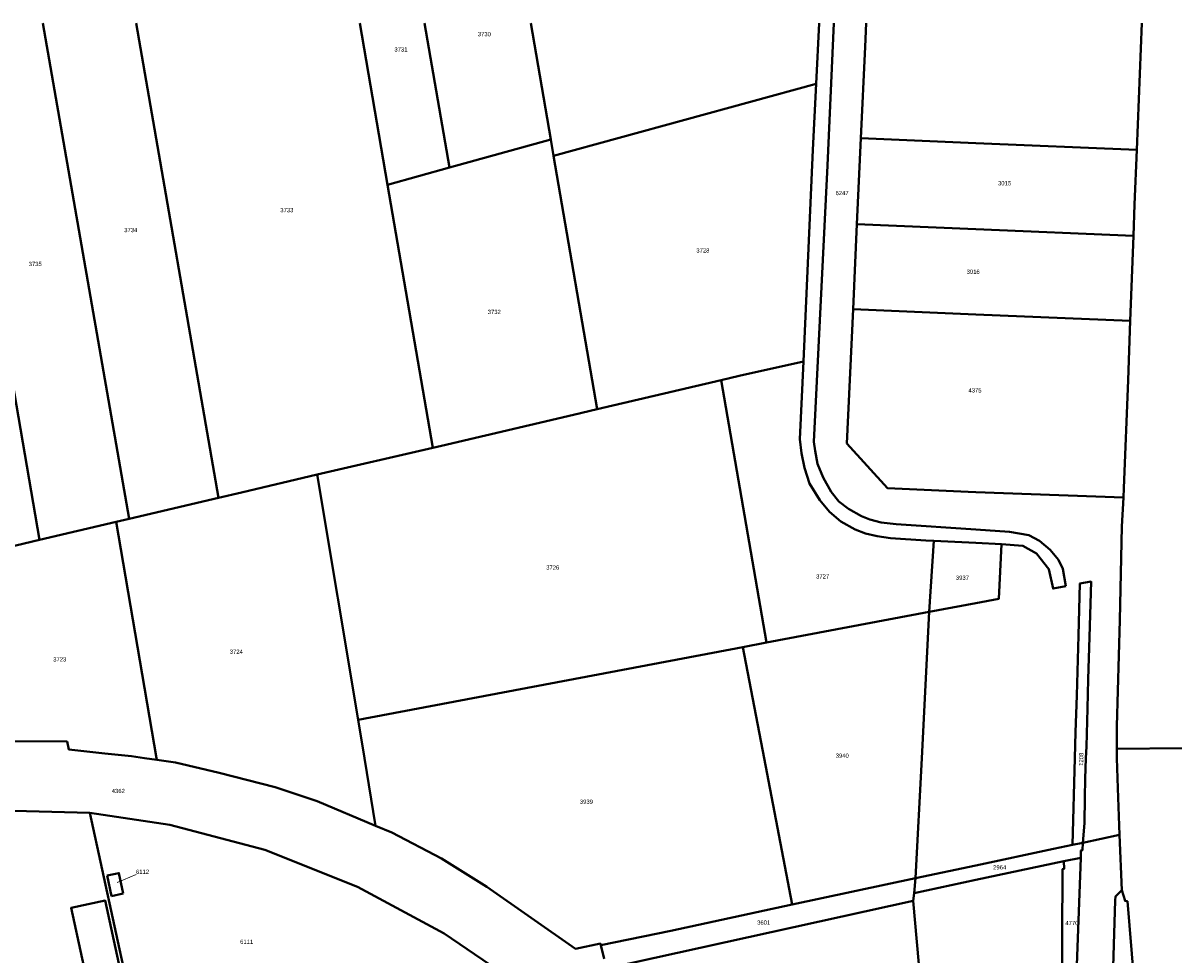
# Model space of a CAD drawing. Extents: x 99476 to 102828, y 406437 to 407931.
# Tile 37 of 48: x 100442 to 101116, y 407385 to 407931. Entities that reach past the tile are written whole.
import ezdxf
from ezdxf.enums import TextEntityAlignment as Align

# ---------------------------------------------------------------- set-up
doc = ezdxf.new("R2010")
doc.units = 0
doc.header["$MEASUREMENT"] = 0
for name, color, linetype, lineweight in [('BK_aanpijling', 10, 'Continuous', 0), ('BK_perceelnr', 10, 'Continuous', 13), ('BK_perceelnummer onder hoek', 10, 'Continuous', 13), ('BK_perceelsgrens', 10, 'Continuous', 40), ('BK_sectiegrens', 10, 'Continuous', 40)]:
    doc.layers.add(name, color=color, linetype=linetype, lineweight=lineweight)
doc.styles.add('Style-WORKING', font='WORKING.shx')

msp = doc.modelspace()

# ---------------------------------------------------------------- linework, layer by layer
at = {"layer": 'BK_aanpijling', "linetype": 'Continuous', "lineweight": 0}
msp.add_line((100507.965663, 407431.825547), (100496.775, 407427.095), dxfattribs=at)
at = {"layer": 'BK_perceelsgrens', "linetype": 'Continuous', "lineweight": 40}
for p, q in [((100453.243716, 407930.653), (100503.904, 407640.177)), ((100507.952881, 407930.653), (100556.17, 407652.463)), ((100638.927192, 407930.653), (100655.212, 407835.893)), ((100676.970088, 407930.653), (100691.604, 407845.975)), ((100739.167639, 407930.653), (100750.911, 407862.406)), ((101094.307, 407856.32), (101097.22486, 407930.653)), ((100400.038, 407925.607), (100451.376, 407627.823)), ((100752.547, 407852.898), (100906.459, 407894.932)), ((100691.604, 407845.975), (100750.911, 407862.406)), ((100750.911, 407862.406), (100752.547, 407852.898)), ((100930.349, 407812.757), (100932.665, 407863.133)), ((100932.665, 407863.133), (101000, 407860.295)), ((101000, 407860.295), (101094.307, 407856.32)), ((100752.547, 407852.898), (100778.093, 407704.431)), ((100655.212, 407835.893), (100691.604, 407845.975)), ((100655.212, 407835.893), (100681.712, 407681.695)), ((100928.064, 407763.048), (100930.349, 407812.757)), ((100930.349, 407812.757), (101000, 407809.876)), ((101000, 407809.876), (101092.374, 407806.056)), ((101090.518, 407756.076), (101092.374, 407806.056)), ((100928.064, 407763.048), (101000, 407759.961)), ((101000, 407759.961), (101090.518, 407756.076)), ((100778.093, 407704.431), (100850.7, 407721.46)), ((100850.7, 407721.46), (100877.255, 407567.637)), ((100614.051, 407666.109), (100681.712, 407681.695)), ((100614.051, 407666.109), (100637.948, 407522.436)), ((100503.904, 407640.177), (100556.17, 407652.463)), ((100451.376, 407627.823), (100496.24, 407638.375)), ((100496.24, 407638.375), (100503.904, 407640.177)), ((100496.24, 407638.375), (100519.878, 407500)), ((100953.356, 407637.086), (101000, 407633.893)), ((100972.755, 407585.675), (100975.375, 407627.291)), ((100975.375, 407627.291), (101000, 407626.119)), ((101000, 407626.119), (101015.116, 407625.399)), ((101015.116, 407625.399), (101027.557, 407624.311)), ((100877.255, 407567.637), (100972.755, 407585.675)), ((100968.358, 407500), (100972.755, 407585.675)), ((100972.755, 407585.675), (101000, 407590.821)), ((100637.948, 407522.436), (100863.407, 407565.021)), ((100863.407, 407565.021), (100877.255, 407567.637)), ((100863.407, 407565.021), (100875.881, 407500)), ((100637.948, 407522.436), (100641.68, 407500)), ((100512.788, 407500), (100520.053, 407498.975)), ((100519.878, 407500), (100520.053, 407498.975)), ((100641.68, 407500), (100648.279, 407460.321)), ((100875.881, 407500), (100892.344, 407414.181)), ((100964.743, 407429.556), (100968.358, 407500)), ((101056.731, 407449.119), (101057.991, 407500)), ((100480.738, 407467.998), (100510.33, 407331.936)), ((101056.731, 407449.119), (101062.745, 407450.431)), ((101062.745, 407450.431), (101084.129, 407455.099)), ((100964.743, 407429.556), (101000, 407437.08)), ((101000, 407428.564), (101051.678, 407439.526)), ((101051.678, 407439.526), (101061.453, 407441.578)), ((101055.035, 407261.537), (101061.453, 407441.578)), ((100490.945, 407431.114), (100493.518, 407419.159)), ((100892.344, 407414.181), (100964.743, 407429.556)), ((100963.825, 407420.891), (100964.743, 407429.556)), ((100963.825, 407420.891), (101000, 407428.564)), ((100493.518, 407419.159), (100500.376, 407420.563)), ((100783.478, 407376.616), (100963.34, 407416.309)), ((100963.34, 407416.309), (100963.825, 407420.891)), ((100963.34, 407416.309), (100975.771, 407273.427)), ((100780.242, 407390.375), (100782.138, 407382.371))]:
    msp.add_line(p, q, dxfattribs=at)
at = {"layer": 'BK_perceelsgrens', "linetype": 'Continuous', "lineweight": 40, "flags": 128}
for points in [[(100916.843679, 407930.653), (100913.036, 407847.079), (100905.151, 407685.298), (100905.914, 407680.09), (100907.31, 407672.426), (100910.453, 407664.4), (100915.144, 407656.063), (100919.753, 407650.278), (100925.472, 407645.936), (100932.99, 407641.631), (100937.977, 407639.845), (100944.513, 407637.948), (100953.356, 407637.086)], [(100906.459, 407894.932), (100908.226192, 407930.653)], [(100932.665, 407863.133), (100935.123, 407916.602), (100935.786816, 407930.653)], [(100898.92, 407732.24), (100904.553, 407856.393), (100906.459, 407894.932)], [(101092.374, 407806.056), (101093.055, 407824.41), (101094.307, 407856.32)], [(101000, 407655.86), (100995.516, 407656.024), (100948.318, 407658.076), (100924.447, 407684.364), (100928.064, 407763.048)], [(101086.501, 407652.594), (101086.788, 407658.165), (101089.232, 407721.432), (101090.518, 407756.076)], [(100850.7, 407721.46), (100861.386, 407723.966), (100898.92, 407732.24)], [(100898.92, 407732.24), (100896.863, 407686.907), (100897.804, 407678.596), (100899.544, 407670.079), (100902.529, 407660.804), (100908.51, 407651.107), (100914.26, 407644.163), (100920.971, 407638.663), (100929.387, 407633.952), (100935.42, 407631.608), (100942.157, 407629.911), (100950.048, 407628.755), (100970.787, 407627.509), (100975.375, 407627.291)], [(100681.712, 407681.695), (100686.848, 407682.878), (100764.204, 407701.174), (100778.093, 407704.431)], [(100556.17, 407652.463), (100569.69, 407655.641), (100614.051, 407666.109)], [(101086.501, 407652.594), (101016.266, 407655.263), (101000, 407655.86)], [(101082.565, 407505.465), (101082.658, 407518.67), (101084.345, 407580.791), (101085.63, 407635.662), (101086.501, 407652.594)], [(101000, 407633.893), (101019.802, 407632.538), (101031.014, 407630.596), (101037.358, 407627.259), (101043.665, 407621.923), (101048.389, 407616.043), (101050.945, 407610.848), (101052.721, 407600.704)], [(100411.024, 407618.33), (100417.633, 407619.886), (100451.376, 407627.823)], [(101000, 407590.821), (101013.403, 407593.353), (101015.116, 407625.399)], [(101052.721, 407600.704), (101045.279, 407599.274), (101042.86, 407610.697), (101035.575, 407619.803), (101027.557, 407624.311)], [(101057.991, 407500), (101058.365, 407515.081), (101059.124, 407536.686), (101060.252, 407571.794), (101061.056, 407602.253), (101067.563, 407603.418), (101066.699, 407570.91), (101065.924, 407546.304), (101065.436, 407528.949), (101064.825, 407506.843), (101064.557, 407500)], [(100429.228, 407509.879), (100467.484, 407509.675), (100468.411, 407505.019), (100489.503, 407502.705), (100505.197, 407501.071), (100512.788, 407500)], [(100520.053, 407498.975), (100530.984, 407497.432), (100556.658, 407491.443), (100589.32, 407482.916), (100613.934, 407474.831), (100648.279, 407460.321)], [(101064.557, 407500), (101064.078, 407487.79), (101063.873, 407476.986), (101063.597, 407461.781), (101062.745, 407450.431)], [(100370.687, 407465.099), (100400, 407467.735), (100436.284, 407469.121), (100480.738, 407467.998)], [(100480.738, 407467.998), (100527.748, 407460.884), (100583.384, 407446.232), (100637.584, 407424.585), (100688.405, 407397.253), (100715.467, 407378.851), (100711.56, 407377.771), (100712.045, 407375.6)], [(100648.279, 407460.321), (100657.698, 407456.341), (100686.826, 407441.079), (100713.397, 407424.531), (100765.323, 407388.29), (100780.005, 407391.26), (100780.242, 407390.375)], [(101061.453, 407441.578), (101061.605, 407445.835), (101062.594, 407446.073), (101062.745, 407450.431)], [(101000, 407437.08), (101045.445, 407446.778), (101056.731, 407449.119)], [(101049.788, 407236.286), (101050.727, 407434.898), (101051.715, 407435.11), (101051.678, 407439.526)], [(100500.376, 407420.563), (100497.823, 407432.576), (100490.945, 407431.114)], [(100502.711, 407357.186), (100482.797, 407352.916), (100469.788, 407412.3), (100489.835, 407416.478), (100495.907, 407388.564), (100502.711, 407357.186)], [(101085.599, 407422.628), (101081.921, 407418.99), (101081.638, 407416.474), (101078.75, 407319.468), (101076.264, 407234.934), (101078.132, 407234.85)], [(100780.242, 407390.375), (100821.298, 407398.832), (100892.344, 407414.181)]]:
    msp.add_lwpolyline(points, dxfattribs=at)
at = {"layer": 'BK_sectiegrens', "linetype": 'Continuous', "lineweight": 40}
for p, q in [((101082.565, 407505.465), (101082.727, 407500)), ((101084.129, 407455.099), (101085.599, 407422.628))]:
    msp.add_line(p, q, dxfattribs=at)
at = {"layer": 'BK_sectiegrens', "linetype": 'Continuous', "lineweight": 40, "flags": 128}
for points in [[(101082.565, 407505.465), (101121.148, 407505.88), (101128.647, 407505.961)], [(101082.727, 407500), (101083.253, 407482.297), (101084.129, 407455.099)], [(101085.599, 407422.628), (101087.481, 407416.275), (101088.803, 407416.134), (101097.533, 407311.696), (101105.406, 407311.615), (101113.013, 407233.272)]]:
    msp.add_lwpolyline(points, dxfattribs=at)

# ---------------------------------------------------------------- texts
at = {"layer": 'BK_perceelnr', "linetype": 'Continuous', "lineweight": 13, "style": 'Style-WORKING'}
for s, p in [('3730', (100711.974777, 407924.141)), ('3731', (100663.092695, 407915.173)), ('3015', (101016.833695, 407836.785)), ('6247', (100921.63246, 407831.042)), ('3733', (100596.229695, 407821.019)), ('3734', (100504.759695, 407809.361)), ('3728', (100840.043695, 407797.405)), ('3735', (100448.743695, 407789.484)), ('3016', (100998.458695, 407784.926)), ('3732', (100717.812695, 407761.386)), ('4375', (100999.510542, 407715.43)), ('3726', (100752.054695, 407611.634)), ('3727', (100910.236613, 407606.403)), ('3937', (100992.155613, 407605.656)), ('3723', (100463.152695, 407557.83)), ('3724', (100566.603695, 407562.314)), ('3940', (100921.710624, 407501.412)), ('4362', (100497.473542, 407480.712)), ('3939', (100771.805695, 407474.435)), ('2964', (101013.99439, 407435.989)), ('6112', (100511.64939, 407433.383)), ('3601', (100875.673542, 407403.623)), ('4770', (101056.310319, 407403.367)), ('6111', (100572.70239, 407392.361))]:
    msp.add_text(s, height=2.5, dxfattribs=at).set_placement(p, align=Align.MIDDLE_CENTER)
at = {"layer": 'BK_perceelnummer onder hoek', "linetype": 'Continuous', "lineweight": 13, "style": 'Style-WORKING'}
msp.add_text('1208', height=2.5, rotation=88.333892, dxfattribs=at).set_placement((101061.720991, 407499.282695), align=Align.MIDDLE_CENTER)

doc.saveas('drawing.dxf')
